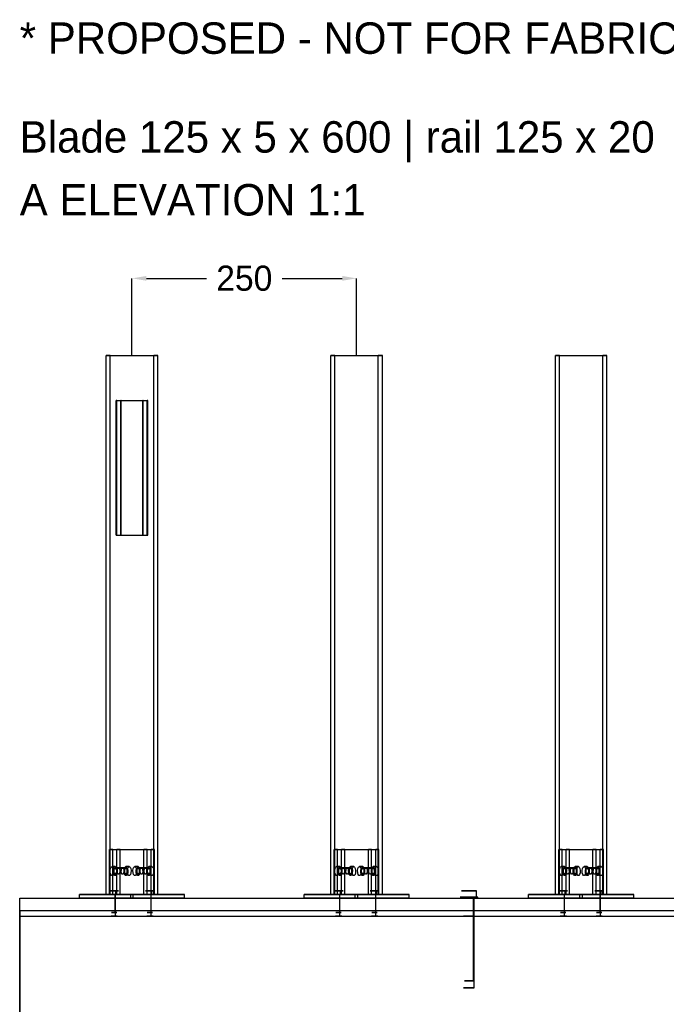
# Model space of a CAD drawing. Header units: millimetres. Extents: x 0 to 5490, y -1212 to 1798.
# Tile 6 of 14: x 0 to 720, y 702 to 1798. Entities that reach past the tile are written whole.
import ezdxf

# ---------------------------------------------------------------- set-up
doc = ezdxf.new("R2010")
doc.units = ezdxf.units.MM
for name, color, linetype in [('TI-CONTEXT', 8, 'Continuous'), ('TI-PRODUCT', 7, 'Continuous'), ('TI-TEXT', 7, 'Continuous')]:
    doc.layers.add(name, color=color, linetype=linetype)
doc.dimstyles.get("Standard").update_dxf_attribs({"dimtxt": 2.5, "dimasz": 2.5, "dimexe": 1.25, "dimexo": 0.625, "dimtad": 1, "dimtxsty": 'Standard', "dimcen": 2.5, "dimazin": 3, "dimtfac": 1, "dimtmove": 0, "dimatfit": 3, "dimarcsym": 0})

# ---------------------------------------------------------------- blocks, each defined once
blk = doc.blocks.new('_CLOSEDFILLED')
at = {"color": 0, "linetype": 'ByBlock'}
blk.add_solid([(-1, 0.164), (0, 0), (-1, -0.164)], dxfattribs=at)
blk = doc.blocks.new('*D2')
for p, q in [((125, 1424), (125, 1510)), ((141, 1510), (208, 1510)), ((292, 1510), (359, 1510)), ((375, 1424), (375, 1510))]:
    blk.add_line(p, q)
at = {"layer": 'Defpoints'}
for p in [(125, 1510), (125, 1424), (375, 1424)]:
    blk.add_point(p, dxfattribs=at)
at = {"xscale": 16, "yscale": 16, "rotation": 180}
blk.add_blockref('_CLOSEDFILLED', (125, 1510), dxfattribs=at)
at = {"xscale": 16, "yscale": 16}
blk.add_blockref('_CLOSEDFILLED', (375, 1510), dxfattribs=at)
at = {"insert": (250, 1510), "char_height": 28, "attachment_point": 5}
blk.add_mtext('250', dxfattribs=at)

msp = doc.modelspace()

# ---------------------------------------------------------------- linework, layer by layer
at = {"layer": 'TI-CONTEXT'}
for points in [[(0, 300), (0, 800)], [(0, 800), (0, 300)], [(0, 800), (4000, 800)], [(0, 800), (4000, 800)], [(506, 800), (505.481, 800), (504.015, 800), (501.854, 800), (499.373, 800), (497, 800), (495.146, 800), (494.131, 800), (494.131, 800), (495.146, 800), (497, 800), (499.373, 800), (501.854, 800), (504.015, 800), (505.481, 800), (506, 800)], [(506, 720), (506, 800)], [(506, 720), (505.481, 720), (504.015, 720), (501.854, 720), (499.373, 720), (497, 720), (495.146, 720), (494.131, 720), (494.131, 720), (495.146, 720), (497, 720), (499.373, 720), (501.854, 720), (504.015, 720), (505.481, 720), (506, 720)]]:
    msp.add_lwpolyline(points, dxfattribs=at)
at = {"layer": 'TI-PRODUCT'}
for points in [[(100.852, 1424), (96.321, 1424)], [(96.321, 824), (96.321, 1424)], [(96.321, 1424), (149.148, 1424)], [(100.852, 824), (100.852, 1424)], [(100.852, 1424), (153.679, 1424)], [(153.679, 1424), (149.148, 1424)], [(149.148, 824), (149.148, 1424)], [(153.679, 824), (153.679, 1424)], [(350.852, 1424), (346.321, 1424)], [(346.321, 824), (346.321, 1424)], [(346.321, 1424), (399.148, 1424)], [(350.852, 824), (350.852, 1424)], [(350.852, 1424), (403.679, 1424)], [(403.679, 1424), (399.148, 1424)], [(399.148, 824), (399.148, 1424)], [(403.679, 824), (403.679, 1424)], [(600.852, 1424), (596.321, 1424)], [(596.321, 824), (596.321, 1424)], [(596.321, 1424), (649.148, 1424)], [(600.852, 824), (600.852, 1424)], [(600.852, 1424), (653.679, 1424)], [(653.679, 1424), (649.148, 1424)], [(649.148, 824), (649.148, 1424)], [(653.679, 824), (653.679, 1424)], [(107.943, 1374), (107.489, 1374)], [(107.489, 1224), (107.489, 1374)], [(107.489, 1374), (137.073, 1374)], [(107.943, 1224), (107.943, 1374)], [(107.943, 1374), (137.526, 1374)], [(112.927, 1374), (112.474, 1374)], [(112.474, 1224), (112.474, 1374)], [(112.474, 1374), (142.057, 1374)], [(112.927, 1224), (112.927, 1374)], [(112.927, 1374), (142.511, 1374)], [(137.526, 1374), (137.073, 1374)], [(137.073, 1224), (137.073, 1374)], [(137.526, 1224), (137.526, 1374)], [(142.511, 1374), (142.057, 1374)], [(142.057, 1224), (142.057, 1374)], [(142.511, 1224), (142.511, 1374)], [(107.943, 1224), (107.489, 1224)], [(107.489, 1224), (137.073, 1224)], [(107.943, 1224), (137.526, 1224)], [(112.927, 1224), (112.474, 1224)], [(112.474, 1224), (142.057, 1224)], [(112.927, 1224), (142.511, 1224)], [(137.526, 1224), (137.073, 1224)], [(142.511, 1224), (142.057, 1224)], [(103.716, 874), (100.091, 874)], [(100.091, 824), (100.091, 874)], [(100.091, 874), (138.127, 874)], [(103.716, 824), (103.716, 874)], [(103.716, 874), (141.752, 874)], [(111.873, 874), (108.248, 874)], [(108.248, 824), (108.248, 874)], [(108.248, 874), (146.284, 874)], [(111.873, 824), (111.873, 874)], [(111.873, 874), (149.909, 874)], [(138.127, 824), (138.127, 874)], [(141.752, 874), (138.127, 874)], [(141.752, 824), (141.752, 874)], [(146.284, 824), (146.284, 874)], [(149.909, 874), (146.284, 874)], [(149.909, 824), (149.909, 874)], [(353.716, 874), (350.091, 874)], [(350.091, 824), (350.091, 874)], [(350.091, 874), (388.127, 874)], [(353.716, 824), (353.716, 874)], [(353.716, 874), (391.752, 874)], [(361.873, 874), (358.248, 874)], [(358.248, 824), (358.248, 874)], [(358.248, 874), (396.284, 874)], [(361.873, 824), (361.873, 874)], [(361.873, 874), (399.909, 874)], [(388.127, 824), (388.127, 874)], [(391.752, 874), (388.127, 874)], [(391.752, 824), (391.752, 874)], [(396.284, 824), (396.284, 874)], [(399.909, 874), (396.284, 874)], [(399.909, 824), (399.909, 874)], [(603.716, 874), (600.091, 874)], [(600.091, 824), (600.091, 874)], [(600.091, 874), (638.127, 874)], [(603.716, 824), (603.716, 874)], [(603.716, 874), (641.752, 874)], [(611.873, 874), (608.248, 874)], [(608.248, 824), (608.248, 874)], [(608.248, 874), (646.284, 874)], [(611.873, 824), (611.873, 874)], [(611.873, 874), (649.909, 874)], [(638.127, 824), (638.127, 874)], [(641.752, 874), (638.127, 874)], [(641.752, 824), (641.752, 874)], [(646.284, 824), (646.284, 874)], [(649.909, 874), (646.284, 874)], [(649.909, 824), (649.909, 874)], [(102.805, 855), (103.787, 854.427), (104.544, 852.84), (104.903, 850.603), (104.781, 848.227), (104.206, 846.257), (103.311, 845.145), (102.3, 845.145), (101.404, 846.257), (100.829, 848.227), (100.708, 850.603), (101.066, 852.84), (101.823, 854.427), (102.805, 855)], [(106.43, 855), (102.805, 855)], [(106.43, 855), (107.412, 854.427), (108.169, 852.84), (108.528, 850.603), (108.406, 848.227), (107.832, 846.257), (106.936, 845.145), (105.925, 845.145), (105.029, 846.257), (104.455, 848.227), (104.333, 850.603), (104.691, 852.84), (105.448, 854.427), (106.43, 855)], [(106.43, 853.5), (107.23, 852.944), (107.776, 851.454), (107.895, 849.502), (107.548, 847.708), (106.847, 846.642), (106.014, 846.642), (105.313, 847.708), (104.966, 849.502), (105.085, 851.454), (105.631, 852.944), (106.43, 853.5)], [(106.43, 853), (107.176, 852.427), (107.636, 850.927), (107.636, 849.073), (107.176, 847.573), (106.43, 847), (105.685, 847.573), (105.225, 849.073), (105.225, 850.927), (105.685, 852.427), (106.43, 853)], [(110.056, 853.5), (106.43, 853.5)], [(118.212, 853), (106.43, 853)], [(110.056, 853.5), (110.855, 852.944), (111.401, 851.454), (111.52, 849.502), (111.174, 847.708), (110.472, 846.642), (109.639, 846.642), (108.938, 847.708), (108.592, 849.502), (108.71, 851.454), (109.256, 852.944), (110.056, 853.5)], [(110.056, 853.5), (110.855, 852.944), (111.401, 851.454), (111.52, 849.502), (111.174, 847.708), (110.472, 846.642), (109.639, 846.642), (108.938, 847.708), (108.592, 849.502), (108.71, 851.454), (109.256, 852.944), (110.056, 853.5)], [(114.587, 853.5), (110.056, 853.5)], [(114.587, 853.5), (115.387, 852.944), (115.933, 851.454), (116.051, 849.502), (115.705, 847.708), (115.004, 846.642), (114.17, 846.642), (113.469, 847.708), (113.123, 849.502), (113.242, 851.454), (113.788, 852.944), (114.587, 853.5)], [(114.587, 853.5), (115.387, 852.944), (115.933, 851.454), (116.051, 849.502), (115.705, 847.708), (115.004, 846.642), (114.17, 846.642), (113.469, 847.708), (113.123, 849.502), (113.242, 851.454), (113.788, 852.944), (114.587, 853.5)], [(118.212, 853.5), (114.587, 853.5)], [(118.212, 855), (119.194, 854.427), (119.951, 852.84), (120.31, 850.603), (120.188, 848.227), (119.614, 846.257), (118.718, 845.145), (117.707, 845.145), (116.811, 846.257), (116.237, 848.227), (116.115, 850.603), (116.473, 852.84), (117.23, 854.427), (118.212, 855)], [(118.212, 853.5), (119.012, 852.944), (119.558, 851.454), (119.677, 849.502), (119.33, 847.708), (118.629, 846.642), (117.796, 846.642), (117.095, 847.708), (116.748, 849.502), (116.867, 851.454), (117.413, 852.944), (118.212, 853.5)], [(118.212, 853), (118.958, 852.427), (119.418, 850.927), (119.418, 849.073), (118.958, 847.573), (118.212, 847), (117.467, 847.573), (117.007, 849.073), (117.007, 850.927), (117.467, 852.427), (118.212, 853)], [(121.838, 855), (118.212, 855)], [(121.838, 855), (122.82, 854.427), (123.577, 852.84), (123.935, 850.603), (123.813, 848.227), (123.239, 846.257), (122.343, 845.145), (121.332, 845.145), (120.436, 846.257), (119.862, 848.227), (119.74, 850.603), (120.099, 852.84), (120.856, 854.427), (121.838, 855)], [(128.162, 855), (129.144, 854.427), (129.901, 852.84), (130.26, 850.603), (130.138, 848.227), (129.564, 846.257), (128.668, 845.145), (127.657, 845.145), (126.761, 846.257), (126.187, 848.227), (126.065, 850.603), (126.423, 852.84), (127.18, 854.427), (128.162, 855)], [(131.788, 855), (128.162, 855)], [(131.788, 855), (132.77, 854.427), (133.527, 852.84), (133.885, 850.603), (133.763, 848.227), (133.189, 846.257), (132.293, 845.145), (131.282, 845.145), (130.386, 846.257), (129.812, 848.227), (129.69, 850.603), (130.049, 852.84), (130.806, 854.427), (131.788, 855)], [(131.788, 853.5), (132.587, 852.944), (133.133, 851.454), (133.252, 849.502), (132.905, 847.708), (132.204, 846.642), (131.371, 846.642), (130.67, 847.708), (130.323, 849.502), (130.442, 851.454), (130.988, 852.944), (131.788, 853.5)], [(131.788, 853), (132.533, 852.427), (132.993, 850.927), (132.993, 849.073), (132.533, 847.573), (131.788, 847), (131.042, 847.573), (130.582, 849.073), (130.582, 850.927), (131.042, 852.427), (131.788, 853)], [(135.413, 853.5), (131.788, 853.5)], [(143.57, 853), (131.788, 853)], [(135.413, 853.5), (136.212, 852.944), (136.758, 851.454), (136.877, 849.502), (136.531, 847.708), (135.83, 846.642), (134.996, 846.642), (134.295, 847.708), (133.949, 849.502), (134.067, 851.454), (134.613, 852.944), (135.413, 853.5)], [(135.413, 853.5), (136.212, 852.944), (136.758, 851.454), (136.877, 849.502), (136.531, 847.708), (135.83, 846.642), (134.996, 846.642), (134.295, 847.708), (133.949, 849.502), (134.067, 851.454), (134.613, 852.944), (135.413, 853.5)], [(139.944, 853.5), (135.413, 853.5)], [(139.944, 853.5), (140.744, 852.944), (141.29, 851.454), (141.408, 849.502), (141.062, 847.708), (140.361, 846.642), (139.528, 846.642), (138.826, 847.708), (138.48, 849.502), (138.599, 851.454), (139.145, 852.944), (139.944, 853.5)], [(139.944, 853.5), (140.744, 852.944), (141.29, 851.454), (141.408, 849.502), (141.062, 847.708), (140.361, 846.642), (139.528, 846.642), (138.826, 847.708), (138.48, 849.502), (138.599, 851.454), (139.145, 852.944), (139.944, 853.5)], [(143.57, 853.5), (139.944, 853.5)], [(143.57, 855), (144.552, 854.427), (145.309, 852.84), (145.667, 850.603), (145.545, 848.227), (144.971, 846.257), (144.075, 845.145), (143.064, 845.145), (142.168, 846.257), (141.594, 848.227), (141.472, 850.603), (141.831, 852.84), (142.588, 854.427), (143.57, 855)], [(143.57, 853.5), (144.369, 852.944), (144.915, 851.454), (145.034, 849.502), (144.687, 847.708), (143.986, 846.642), (143.153, 846.642), (142.452, 847.708), (142.105, 849.502), (142.224, 851.454), (142.77, 852.944), (143.57, 853.5)], [(143.57, 853), (144.315, 852.427), (144.775, 850.927), (144.775, 849.073), (144.315, 847.573), (143.57, 847), (142.824, 847.573), (142.364, 849.073), (142.364, 850.927), (142.824, 852.427), (143.57, 853)], [(147.195, 855), (143.57, 855)], [(147.195, 855), (148.177, 854.427), (148.934, 852.84), (149.292, 850.603), (149.171, 848.227), (148.596, 846.257), (147.7, 845.145), (146.689, 845.145), (145.794, 846.257), (145.219, 848.227), (145.097, 850.603), (145.456, 852.84), (146.213, 854.427), (147.195, 855)], [(352.805, 855), (353.787, 854.427), (354.544, 852.84), (354.903, 850.603), (354.781, 848.227), (354.206, 846.257), (353.311, 845.145), (352.3, 845.145), (351.404, 846.257), (350.829, 848.227), (350.708, 850.603), (351.066, 852.84), (351.823, 854.427), (352.805, 855)], [(356.43, 855), (352.805, 855)], [(356.43, 855), (357.412, 854.427), (358.169, 852.84), (358.528, 850.603), (358.406, 848.227), (357.832, 846.257), (356.936, 845.145), (355.925, 845.145), (355.029, 846.257), (354.455, 848.227), (354.333, 850.603), (354.691, 852.84), (355.448, 854.427), (356.43, 855)], [(356.43, 853.5), (357.23, 852.944), (357.776, 851.454), (357.895, 849.502), (357.548, 847.708), (356.847, 846.642), (356.014, 846.642), (355.313, 847.708), (354.966, 849.502), (355.085, 851.454), (355.631, 852.944), (356.43, 853.5)], [(356.43, 853), (357.176, 852.427), (357.636, 850.927), (357.636, 849.073), (357.176, 847.573), (356.43, 847), (355.685, 847.573), (355.225, 849.073), (355.225, 850.927), (355.685, 852.427), (356.43, 853)], [(360.056, 853.5), (356.43, 853.5)], [(368.212, 853), (356.43, 853)], [(360.056, 853.5), (360.855, 852.944), (361.401, 851.454), (361.52, 849.502), (361.174, 847.708), (360.472, 846.642), (359.639, 846.642), (358.938, 847.708), (358.592, 849.502), (358.71, 851.454), (359.256, 852.944), (360.056, 853.5)], [(360.056, 853.5), (360.855, 852.944), (361.401, 851.454), (361.52, 849.502), (361.174, 847.708), (360.472, 846.642), (359.639, 846.642), (358.938, 847.708), (358.592, 849.502), (358.71, 851.454), (359.256, 852.944), (360.056, 853.5)], [(364.587, 853.5), (360.056, 853.5)], [(364.587, 853.5), (365.387, 852.944), (365.933, 851.454), (366.051, 849.502), (365.705, 847.708), (365.004, 846.642), (364.17, 846.642), (363.469, 847.708), (363.123, 849.502), (363.242, 851.454), (363.788, 852.944), (364.587, 853.5)], [(364.587, 853.5), (365.387, 852.944), (365.933, 851.454), (366.051, 849.502), (365.705, 847.708), (365.004, 846.642), (364.17, 846.642), (363.469, 847.708), (363.123, 849.502), (363.242, 851.454), (363.788, 852.944), (364.587, 853.5)], [(368.212, 853.5), (364.587, 853.5)], [(368.212, 855), (369.194, 854.427), (369.951, 852.84), (370.31, 850.603), (370.188, 848.227), (369.614, 846.257), (368.718, 845.145), (367.707, 845.145), (366.811, 846.257), (366.237, 848.227), (366.115, 850.603), (366.473, 852.84), (367.23, 854.427), (368.212, 855)], [(368.212, 853.5), (369.012, 852.944), (369.558, 851.454), (369.677, 849.502), (369.33, 847.708), (368.629, 846.642), (367.796, 846.642), (367.095, 847.708), (366.748, 849.502), (366.867, 851.454), (367.413, 852.944), (368.212, 853.5)], [(368.212, 853), (368.958, 852.427), (369.418, 850.927), (369.418, 849.073), (368.958, 847.573), (368.212, 847), (367.467, 847.573), (367.007, 849.073), (367.007, 850.927), (367.467, 852.427), (368.212, 853)], [(371.838, 855), (368.212, 855)], [(371.838, 855), (372.82, 854.427), (373.577, 852.84), (373.935, 850.603), (373.813, 848.227), (373.239, 846.257), (372.343, 845.145), (371.332, 845.145), (370.436, 846.257), (369.862, 848.227), (369.74, 850.603), (370.099, 852.84), (370.856, 854.427), (371.838, 855)], [(378.162, 855), (379.144, 854.427), (379.901, 852.84), (380.26, 850.603), (380.138, 848.227), (379.564, 846.257), (378.668, 845.145), (377.657, 845.145), (376.761, 846.257), (376.187, 848.227), (376.065, 850.603), (376.423, 852.84), (377.18, 854.427), (378.162, 855)], [(381.788, 855), (378.162, 855)], [(381.788, 855), (382.77, 854.427), (383.527, 852.84), (383.885, 850.603), (383.763, 848.227), (383.189, 846.257), (382.293, 845.145), (381.282, 845.145), (380.386, 846.257), (379.812, 848.227), (379.69, 850.603), (380.049, 852.84), (380.806, 854.427), (381.788, 855)], [(381.788, 853.5), (382.587, 852.944), (383.133, 851.454), (383.252, 849.502), (382.905, 847.708), (382.204, 846.642), (381.371, 846.642), (380.67, 847.708), (380.323, 849.502), (380.442, 851.454), (380.988, 852.944), (381.788, 853.5)], [(381.788, 853), (382.533, 852.427), (382.993, 850.927), (382.993, 849.073), (382.533, 847.573), (381.788, 847), (381.042, 847.573), (380.582, 849.073), (380.582, 850.927), (381.042, 852.427), (381.788, 853)], [(385.413, 853.5), (381.788, 853.5)], [(393.57, 853), (381.788, 853)], [(385.413, 853.5), (386.212, 852.944), (386.758, 851.454), (386.877, 849.502), (386.531, 847.708), (385.83, 846.642), (384.996, 846.642), (384.295, 847.708), (383.949, 849.502), (384.067, 851.454), (384.613, 852.944), (385.413, 853.5)], [(385.413, 853.5), (386.212, 852.944), (386.758, 851.454), (386.877, 849.502), (386.531, 847.708), (385.83, 846.642), (384.996, 846.642), (384.295, 847.708), (383.949, 849.502), (384.067, 851.454), (384.613, 852.944), (385.413, 853.5)], [(389.944, 853.5), (385.413, 853.5)], [(389.944, 853.5), (390.744, 852.944), (391.29, 851.454), (391.408, 849.502), (391.062, 847.708), (390.361, 846.642), (389.528, 846.642), (388.826, 847.708), (388.48, 849.502), (388.599, 851.454), (389.145, 852.944), (389.944, 853.5)], [(389.944, 853.5), (390.744, 852.944), (391.29, 851.454), (391.408, 849.502), (391.062, 847.708), (390.361, 846.642), (389.528, 846.642), (388.826, 847.708), (388.48, 849.502), (388.599, 851.454), (389.145, 852.944), (389.944, 853.5)], [(393.57, 853.5), (389.944, 853.5)], [(393.57, 855), (394.552, 854.427), (395.309, 852.84), (395.667, 850.603), (395.545, 848.227), (394.971, 846.257), (394.075, 845.145), (393.064, 845.145), (392.168, 846.257), (391.594, 848.227), (391.472, 850.603), (391.831, 852.84), (392.588, 854.427), (393.57, 855)], [(393.57, 853.5), (394.369, 852.944), (394.915, 851.454), (395.034, 849.502), (394.687, 847.708), (393.986, 846.642), (393.153, 846.642), (392.452, 847.708), (392.105, 849.502), (392.224, 851.454), (392.77, 852.944), (393.57, 853.5)], [(393.57, 853), (394.315, 852.427), (394.775, 850.927), (394.775, 849.073), (394.315, 847.573), (393.57, 847), (392.824, 847.573), (392.364, 849.073), (392.364, 850.927), (392.824, 852.427), (393.57, 853)], [(397.195, 855), (393.57, 855)], [(397.195, 855), (398.177, 854.427), (398.934, 852.84), (399.292, 850.603), (399.171, 848.227), (398.596, 846.257), (397.7, 845.145), (396.689, 845.145), (395.794, 846.257), (395.219, 848.227), (395.097, 850.603), (395.456, 852.84), (396.213, 854.427), (397.195, 855)], [(602.805, 855), (603.787, 854.427), (604.544, 852.84), (604.903, 850.603), (604.781, 848.227), (604.206, 846.257), (603.311, 845.145), (602.3, 845.145), (601.404, 846.257), (600.829, 848.227), (600.708, 850.603), (601.066, 852.84), (601.823, 854.427), (602.805, 855)], [(606.43, 855), (602.805, 855)], [(606.43, 855), (607.412, 854.427), (608.169, 852.84), (608.528, 850.603), (608.406, 848.227), (607.832, 846.257), (606.936, 845.145), (605.925, 845.145), (605.029, 846.257), (604.455, 848.227), (604.333, 850.603), (604.691, 852.84), (605.448, 854.427), (606.43, 855)], [(606.43, 853.5), (607.23, 852.944), (607.776, 851.454), (607.895, 849.502), (607.548, 847.708), (606.847, 846.642), (606.014, 846.642), (605.313, 847.708), (604.966, 849.502), (605.085, 851.454), (605.631, 852.944), (606.43, 853.5)], [(606.43, 853), (607.176, 852.427), (607.636, 850.927), (607.636, 849.073), (607.176, 847.573), (606.43, 847), (605.685, 847.573), (605.225, 849.073), (605.225, 850.927), (605.685, 852.427), (606.43, 853)], [(610.056, 853.5), (606.43, 853.5)], [(618.212, 853), (606.43, 853)], [(610.056, 853.5), (610.855, 852.944), (611.401, 851.454), (611.52, 849.502), (611.174, 847.708), (610.472, 846.642), (609.639, 846.642), (608.938, 847.708), (608.592, 849.502), (608.71, 851.454), (609.256, 852.944), (610.056, 853.5)], [(610.056, 853.5), (610.855, 852.944), (611.401, 851.454), (611.52, 849.502), (611.174, 847.708), (610.472, 846.642), (609.639, 846.642), (608.938, 847.708), (608.592, 849.502), (608.71, 851.454), (609.256, 852.944), (610.056, 853.5)], [(614.587, 853.5), (610.056, 853.5)], [(614.587, 853.5), (615.387, 852.944), (615.933, 851.454), (616.051, 849.502), (615.705, 847.708), (615.004, 846.642), (614.17, 846.642), (613.469, 847.708), (613.123, 849.502), (613.242, 851.454), (613.788, 852.944), (614.587, 853.5)], [(614.587, 853.5), (615.387, 852.944), (615.933, 851.454), (616.051, 849.502), (615.705, 847.708), (615.004, 846.642), (614.17, 846.642), (613.469, 847.708), (613.123, 849.502), (613.242, 851.454), (613.788, 852.944), (614.587, 853.5)], [(618.212, 853.5), (614.587, 853.5)], [(618.212, 855), (619.194, 854.427), (619.951, 852.84), (620.31, 850.603), (620.188, 848.227), (619.614, 846.257), (618.718, 845.145), (617.707, 845.145), (616.811, 846.257), (616.237, 848.227), (616.115, 850.603), (616.473, 852.84), (617.23, 854.427), (618.212, 855)], [(618.212, 853.5), (619.012, 852.944), (619.558, 851.454), (619.677, 849.502), (619.33, 847.708), (618.629, 846.642), (617.796, 846.642), (617.095, 847.708), (616.748, 849.502), (616.867, 851.454), (617.413, 852.944), (618.212, 853.5)], [(618.212, 853), (618.958, 852.427), (619.418, 850.927), (619.418, 849.073), (618.958, 847.573), (618.212, 847), (617.467, 847.573), (617.007, 849.073), (617.007, 850.927), (617.467, 852.427), (618.212, 853)], [(621.838, 855), (618.212, 855)], [(621.838, 855), (622.82, 854.427), (623.577, 852.84), (623.935, 850.603), (623.813, 848.227), (623.239, 846.257), (622.343, 845.145), (621.332, 845.145), (620.436, 846.257), (619.862, 848.227), (619.74, 850.603), (620.099, 852.84), (620.856, 854.427), (621.838, 855)], [(628.162, 855), (629.144, 854.427), (629.901, 852.84), (630.26, 850.603), (630.138, 848.227), (629.564, 846.257), (628.668, 845.145), (627.657, 845.145), (626.761, 846.257), (626.187, 848.227), (626.065, 850.603), (626.423, 852.84), (627.18, 854.427), (628.162, 855)], [(631.788, 855), (628.162, 855)], [(631.788, 855), (632.77, 854.427), (633.527, 852.84), (633.885, 850.603), (633.763, 848.227), (633.189, 846.257), (632.293, 845.145), (631.282, 845.145), (630.386, 846.257), (629.812, 848.227), (629.69, 850.603), (630.049, 852.84), (630.806, 854.427), (631.788, 855)], [(631.788, 853.5), (632.587, 852.944), (633.133, 851.454), (633.252, 849.502), (632.905, 847.708), (632.204, 846.642), (631.371, 846.642), (630.67, 847.708), (630.323, 849.502), (630.442, 851.454), (630.988, 852.944), (631.788, 853.5)], [(631.788, 853), (632.533, 852.427), (632.993, 850.927), (632.993, 849.073), (632.533, 847.573), (631.788, 847), (631.042, 847.573), (630.582, 849.073), (630.582, 850.927), (631.042, 852.427), (631.788, 853)], [(635.413, 853.5), (631.788, 853.5)], [(643.57, 853), (631.788, 853)], [(635.413, 853.5), (636.212, 852.944), (636.758, 851.454), (636.877, 849.502), (636.531, 847.708), (635.83, 846.642), (634.996, 846.642), (634.295, 847.708), (633.949, 849.502), (634.067, 851.454), (634.613, 852.944), (635.413, 853.5)], [(635.413, 853.5), (636.212, 852.944), (636.758, 851.454), (636.877, 849.502), (636.531, 847.708), (635.83, 846.642), (634.996, 846.642), (634.295, 847.708), (633.949, 849.502), (634.067, 851.454), (634.613, 852.944), (635.413, 853.5)], [(639.944, 853.5), (635.413, 853.5)], [(639.944, 853.5), (640.744, 852.944), (641.29, 851.454), (641.408, 849.502), (641.062, 847.708), (640.361, 846.642), (639.528, 846.642), (638.826, 847.708), (638.48, 849.502), (638.599, 851.454), (639.145, 852.944), (639.944, 853.5)], [(639.944, 853.5), (640.744, 852.944), (641.29, 851.454), (641.408, 849.502), (641.062, 847.708), (640.361, 846.642), (639.528, 846.642), (638.826, 847.708), (638.48, 849.502), (638.599, 851.454), (639.145, 852.944), (639.944, 853.5)], [(643.57, 853.5), (639.944, 853.5)], [(643.57, 855), (644.552, 854.427), (645.309, 852.84), (645.667, 850.603), (645.545, 848.227), (644.971, 846.257), (644.075, 845.145), (643.064, 845.145), (642.168, 846.257), (641.594, 848.227), (641.472, 850.603), (641.831, 852.84), (642.588, 854.427), (643.57, 855)], [(643.57, 853.5), (644.369, 852.944), (644.915, 851.454), (645.034, 849.502), (644.687, 847.708), (643.986, 846.642), (643.153, 846.642), (642.452, 847.708), (642.105, 849.502), (642.224, 851.454), (642.77, 852.944), (643.57, 853.5)], [(643.57, 853), (644.315, 852.427), (644.775, 850.927), (644.775, 849.073), (644.315, 847.573), (643.57, 847), (642.824, 847.573), (642.364, 849.073), (642.364, 850.927), (642.824, 852.427), (643.57, 853)], [(647.195, 855), (643.57, 855)], [(647.195, 855), (648.177, 854.427), (648.934, 852.84), (649.292, 850.603), (649.171, 848.227), (648.596, 846.257), (647.7, 845.145), (646.689, 845.145), (645.794, 846.257), (645.219, 848.227), (645.097, 850.603), (645.456, 852.84), (646.213, 854.427), (647.195, 855)], [(66.473, 820), (66.473, 824)], [(66.473, 824), (123.527, 824)], [(126.473, 824), (66.473, 824)], [(100.852, 824), (96.321, 824)], [(96.321, 824), (149.148, 824)], [(107.113, 828), (104.765, 828), (102.471, 828), (100.756, 828), (100.014, 828), (100.413, 828), (101.864, 828), (104.033, 828), (106.423, 828), (108.488, 828), (109.753, 828), (109.93, 828), (108.977, 828), (107.113, 828)], [(107.113, 824), (104.765, 824), (102.471, 824), (100.756, 824), (100.014, 824), (100.413, 824), (101.864, 824), (104.033, 824), (106.423, 824), (108.488, 824), (109.753, 824), (109.93, 824), (108.977, 824), (107.113, 824)], [(103.716, 824), (100.091, 824)], [(100.091, 824), (138.127, 824)], [(100.852, 824), (153.679, 824)], [(106.479, 824), (104.529, 824), (102.729, 824), (101.65, 824), (101.634, 824), (102.687, 824), (104.474, 824), (106.429, 824), (107.929, 824), (108.5, 824), (107.959, 824), (106.479, 824)], [(106.268, 824), (104.428, 824), (102.806, 824), (102.022, 824), (102.376, 824), (103.732, 824), (105.572, 824), (107.194, 824), (107.978, 824), (107.624, 824), (106.268, 824)], [(103.716, 824), (141.752, 824)], [(106.268, 804), (106.268, 824)], [(106.479, 820), (106.479, 824)], [(107.113, 824), (107.113, 828)], [(111.873, 824), (108.248, 824)], [(108.248, 824), (146.284, 824)], [(111.873, 824), (149.909, 824)], [(123.527, 820), (123.527, 824)], [(123.527, 824), (183.527, 824)], [(126.473, 820), (126.473, 824)], [(183.527, 824), (126.473, 824)], [(141.752, 824), (138.127, 824)], [(147.113, 828), (144.765, 828), (142.471, 828), (140.756, 828), (140.014, 828), (140.413, 828), (141.864, 828), (144.033, 828), (146.423, 828), (148.488, 828), (149.753, 828), (149.93, 828), (148.977, 828), (147.113, 828)], [(147.113, 824), (144.765, 824), (142.471, 824), (140.756, 824), (140.014, 824), (140.413, 824), (141.864, 824), (144.033, 824), (146.423, 824), (148.488, 824), (149.753, 824), (149.93, 824), (148.977, 824), (147.113, 824)], [(146.479, 824), (144.529, 824), (142.729, 824), (141.65, 824), (141.634, 824), (142.687, 824), (144.474, 824), (146.429, 824), (147.929, 824), (148.5, 824), (147.959, 824), (146.479, 824)], [(146.268, 824), (144.428, 824), (142.806, 824), (142.022, 824), (142.376, 824), (143.732, 824), (145.572, 824), (147.194, 824), (147.978, 824), (147.624, 824), (146.268, 824)], [(146.268, 804), (146.268, 824)], [(149.909, 824), (146.284, 824)], [(146.479, 820), (146.479, 824)], [(147.113, 824), (147.113, 828)], [(153.679, 824), (149.148, 824)], [(183.527, 820), (183.527, 824)], [(316.473, 820), (316.473, 824)], [(316.473, 824), (373.527, 824)], [(376.473, 824), (316.473, 824)], [(350.852, 824), (346.321, 824)], [(346.321, 824), (399.148, 824)], [(357.113, 828), (354.765, 828), (352.471, 828), (350.756, 828), (350.014, 828), (350.413, 828), (351.864, 828), (354.033, 828), (356.423, 828), (358.488, 828), (359.753, 828), (359.93, 828), (358.977, 828), (357.113, 828)], [(357.113, 824), (354.765, 824), (352.471, 824), (350.756, 824), (350.014, 824), (350.413, 824), (351.864, 824), (354.033, 824), (356.423, 824), (358.488, 824), (359.753, 824), (359.93, 824), (358.977, 824), (357.113, 824)], [(353.716, 824), (350.091, 824)], [(350.091, 824), (388.127, 824)], [(350.852, 824), (403.679, 824)], [(356.479, 824), (354.529, 824), (352.729, 824), (351.65, 824), (351.634, 824), (352.687, 824), (354.474, 824), (356.429, 824), (357.929, 824), (358.5, 824), (357.959, 824), (356.479, 824)], [(356.268, 824), (354.428, 824), (352.806, 824), (352.022, 824), (352.376, 824), (353.732, 824), (355.572, 824), (357.194, 824), (357.978, 824), (357.624, 824), (356.268, 824)], [(353.716, 824), (391.752, 824)], [(356.268, 804), (356.268, 824)], [(356.479, 820), (356.479, 824)], [(357.113, 824), (357.113, 828)], [(361.873, 824), (358.248, 824)], [(358.248, 824), (396.284, 824)], [(361.873, 824), (399.909, 824)], [(373.527, 820), (373.527, 824)], [(373.527, 824), (433.527, 824)], [(376.473, 820), (376.473, 824)], [(433.527, 824), (376.473, 824)], [(391.752, 824), (388.127, 824)], [(397.113, 828), (394.765, 828), (392.471, 828), (390.756, 828), (390.014, 828), (390.413, 828), (391.864, 828), (394.033, 828), (396.423, 828), (398.488, 828), (399.753, 828), (399.93, 828), (398.977, 828), (397.113, 828)], [(397.113, 824), (394.765, 824), (392.471, 824), (390.756, 824), (390.014, 824), (390.413, 824), (391.864, 824), (394.033, 824), (396.423, 824), (398.488, 824), (399.753, 824), (399.93, 824), (398.977, 824), (397.113, 824)], [(396.479, 824), (394.529, 824), (392.729, 824), (391.65, 824), (391.634, 824), (392.687, 824), (394.474, 824), (396.429, 824), (397.929, 824), (398.5, 824), (397.959, 824), (396.479, 824)], [(396.268, 824), (394.428, 824), (392.806, 824), (392.022, 824), (392.376, 824), (393.732, 824), (395.572, 824), (397.194, 824), (397.978, 824), (397.624, 824), (396.268, 824)], [(396.268, 804), (396.268, 824)], [(399.909, 824), (396.284, 824)], [(396.479, 820), (396.479, 824)], [(397.113, 824), (397.113, 828)], [(403.679, 824), (399.148, 824)], [(433.527, 820), (433.527, 824)], [(508.5, 828), (507.926, 828), (506.282, 828), (503.789, 828), (500.784, 828), (497.674, 828), (494.878, 828), (492.773, 828), (491.645, 828), (491.645, 828), (492.773, 828), (494.878, 828), (497.674, 828), (500.784, 828), (503.789, 828), (506.282, 828), (507.926, 828), (508.5, 828)], [(505, 828), (504.427, 828), (502.84, 828), (500.603, 828), (498.227, 828), (496.257, 828), (495.145, 828), (495.145, 828), (496.257, 828), (498.227, 828), (500.603, 828), (502.84, 828), (504.427, 828), (505, 828)], [(508.5, 821), (508.5, 828)], [(566.473, 820), (566.473, 824)], [(566.473, 824), (623.527, 824)], [(626.473, 824), (566.473, 824)], [(600.852, 824), (596.321, 824)], [(596.321, 824), (649.148, 824)], [(607.113, 828), (604.765, 828), (602.471, 828), (600.756, 828), (600.014, 828), (600.413, 828), (601.864, 828), (604.033, 828), (606.423, 828), (608.488, 828), (609.753, 828), (609.93, 828), (608.977, 828), (607.113, 828)], [(607.113, 824), (604.765, 824), (602.471, 824), (600.756, 824), (600.014, 824), (600.413, 824), (601.864, 824), (604.033, 824), (606.423, 824), (608.488, 824), (609.753, 824), (609.93, 824), (608.977, 824), (607.113, 824)], [(603.716, 824), (600.091, 824)], [(600.091, 824), (638.127, 824)], [(600.852, 824), (653.679, 824)], [(606.479, 824), (604.529, 824), (602.729, 824), (601.65, 824), (601.634, 824), (602.687, 824), (604.474, 824), (606.429, 824), (607.929, 824), (608.5, 824), (607.959, 824), (606.479, 824)], [(606.268, 824), (604.428, 824), (602.806, 824), (602.022, 824), (602.376, 824), (603.732, 824), (605.572, 824), (607.194, 824), (607.978, 824), (607.624, 824), (606.268, 824)], [(603.716, 824), (641.752, 824)], [(606.268, 804), (606.268, 824)], [(606.479, 820), (606.479, 824)], [(607.113, 824), (607.113, 828)], [(611.873, 824), (608.248, 824)], [(608.248, 824), (646.284, 824)], [(611.873, 824), (649.909, 824)], [(623.527, 820), (623.527, 824)], [(623.527, 824), (683.527, 824)], [(626.473, 820), (626.473, 824)], [(683.527, 824), (626.473, 824)], [(641.752, 824), (638.127, 824)], [(647.113, 828), (644.765, 828), (642.471, 828), (640.756, 828), (640.014, 828), (640.413, 828), (641.864, 828), (644.033, 828), (646.423, 828), (648.488, 828), (649.753, 828), (649.93, 828), (648.977, 828), (647.113, 828)], [(647.113, 824), (644.765, 824), (642.471, 824), (640.756, 824), (640.014, 824), (640.413, 824), (641.864, 824), (644.033, 824), (646.423, 824), (648.488, 824), (649.753, 824), (649.93, 824), (648.977, 824), (647.113, 824)], [(646.479, 824), (644.529, 824), (642.729, 824), (641.65, 824), (641.634, 824), (642.687, 824), (644.474, 824), (646.429, 824), (647.929, 824), (648.5, 824), (647.959, 824), (646.479, 824)], [(646.268, 824), (644.428, 824), (642.806, 824), (642.022, 824), (642.376, 824), (643.732, 824), (645.572, 824), (647.194, 824), (647.978, 824), (647.624, 824), (646.268, 824)], [(646.268, 804), (646.268, 824)], [(649.909, 824), (646.284, 824)], [(646.479, 820), (646.479, 824)], [(647.113, 824), (647.113, 828)], [(653.679, 824), (649.148, 824)], [(683.527, 820), (683.527, 824)], [(0, 800), (0, 820)], [(0, 800), (0, 820)], [(0, 820), (4000, 820)], [(0, 820), (4000, 820)], [(66.473, 820), (123.527, 820)], [(126.473, 820), (66.473, 820)], [(106.479, 820), (104.529, 820), (102.729, 820), (101.65, 820), (101.634, 820), (102.687, 820), (104.474, 820), (106.429, 820), (107.929, 820), (108.5, 820), (107.959, 820), (106.479, 820)], [(106.479, 820), (104.529, 820), (102.729, 820), (101.65, 820), (101.634, 820), (102.687, 820), (104.474, 820), (106.429, 820), (107.929, 820), (108.5, 820), (107.959, 820), (106.479, 820)], [(106.479, 800), (106.479, 820)], [(123.527, 820), (183.527, 820)], [(183.527, 820), (126.473, 820)], [(146.479, 820), (144.529, 820), (142.729, 820), (141.65, 820), (141.634, 820), (142.687, 820), (144.474, 820), (146.429, 820), (147.929, 820), (148.5, 820), (147.959, 820), (146.479, 820)], [(146.479, 820), (144.529, 820), (142.729, 820), (141.65, 820), (141.634, 820), (142.687, 820), (144.474, 820), (146.429, 820), (147.929, 820), (148.5, 820), (147.959, 820), (146.479, 820)], [(146.479, 800), (146.479, 820)], [(316.473, 820), (373.527, 820)], [(376.473, 820), (316.473, 820)], [(356.479, 820), (354.529, 820), (352.729, 820), (351.65, 820), (351.634, 820), (352.687, 820), (354.474, 820), (356.429, 820), (357.929, 820), (358.5, 820), (357.959, 820), (356.479, 820)], [(356.479, 820), (354.529, 820), (352.729, 820), (351.65, 820), (351.634, 820), (352.687, 820), (354.474, 820), (356.429, 820), (357.929, 820), (358.5, 820), (357.959, 820), (356.479, 820)], [(356.479, 800), (356.479, 820)], [(373.527, 820), (433.527, 820)], [(433.527, 820), (376.473, 820)], [(396.479, 820), (394.529, 820), (392.729, 820), (391.65, 820), (391.634, 820), (392.687, 820), (394.474, 820), (396.429, 820), (397.929, 820), (398.5, 820), (397.959, 820), (396.479, 820)], [(396.479, 820), (394.529, 820), (392.729, 820), (391.65, 820), (391.634, 820), (392.687, 820), (394.474, 820), (396.429, 820), (397.929, 820), (398.5, 820), (397.959, 820), (396.479, 820)], [(396.479, 800), (396.479, 820)], [(510, 821), (509.458, 821), (507.891, 821), (505.469, 821), (502.455, 821), (499.174, 821), (495.983, 821), (493.227, 821), (491.205, 821), (490.136, 821), (490.136, 821), (491.205, 821), (493.227, 821), (495.983, 821), (499.174, 821), (502.455, 821), (505.469, 821), (507.891, 821), (509.458, 821), (510, 821)], [(510, 820), (509.458, 820), (507.891, 820), (505.469, 820), (502.455, 820), (499.174, 820), (495.983, 820), (493.227, 820), (491.205, 820), (490.136, 820), (490.136, 820), (491.205, 820), (493.227, 820), (495.983, 820), (499.174, 820), (502.455, 820), (505.469, 820), (507.891, 820), (509.458, 820), (510, 820)], [(508.5, 821), (507.926, 821), (506.282, 821), (503.789, 821), (500.784, 821), (497.674, 821), (494.878, 821), (492.773, 821), (491.645, 821), (491.645, 821), (492.773, 821), (494.878, 821), (497.674, 821), (500.784, 821), (503.789, 821), (506.282, 821), (507.926, 821), (508.5, 821)], [(506, 820), (505.481, 820), (504.015, 820), (501.854, 820), (499.373, 820), (497, 820), (495.146, 820), (494.131, 820), (494.131, 820), (495.146, 820), (497, 820), (499.373, 820), (501.854, 820), (504.015, 820), (505.481, 820), (506, 820)], [(505, 820), (504.427, 820), (502.84, 820), (500.603, 820), (498.227, 820), (496.257, 820), (495.145, 820), (495.145, 820), (496.257, 820), (498.227, 820), (500.603, 820), (502.84, 820), (504.427, 820), (505, 820)], [(505, 728), (505, 820)], [(506, 800), (506, 820)], [(510, 820), (510, 821)], [(566.473, 820), (623.527, 820)], [(626.473, 820), (566.473, 820)], [(606.479, 820), (604.529, 820), (602.729, 820), (601.65, 820), (601.634, 820), (602.687, 820), (604.474, 820), (606.429, 820), (607.929, 820), (608.5, 820), (607.959, 820), (606.479, 820)], [(606.479, 820), (604.529, 820), (602.729, 820), (601.65, 820), (601.634, 820), (602.687, 820), (604.474, 820), (606.429, 820), (607.929, 820), (608.5, 820), (607.959, 820), (606.479, 820)], [(606.479, 800), (606.479, 820)], [(623.527, 820), (683.527, 820)], [(683.527, 820), (626.473, 820)], [(646.479, 820), (644.529, 820), (642.729, 820), (641.65, 820), (641.634, 820), (642.687, 820), (644.474, 820), (646.429, 820), (647.929, 820), (648.5, 820), (647.959, 820), (646.479, 820)], [(646.479, 820), (644.529, 820), (642.729, 820), (641.65, 820), (641.634, 820), (642.687, 820), (644.474, 820), (646.429, 820), (647.929, 820), (648.5, 820), (647.959, 820), (646.479, 820)], [(646.479, 800), (646.479, 820)], [(0, 806), (0, 800)], [(0, 800), (0, 806)], [(0, 806), (0, 800)], [(0, 800), (0, 806)], [(0, 806), (0, 800)], [(0, 800), (0, 806)], [(0, 806), (0, 800)], [(0, 800), (0, 806)], [(0, 806), (4000, 806)], [(0, 806), (4000, 806)], [(0, 806), (4000, 806)], [(0, 806), (4000, 806)], [(0, 806), (4000, 806)], [(0, 806), (4000, 806)], [(0, 806), (4000, 806)], [(0, 806), (4000, 806)], [(106.268, 804), (104.428, 804), (102.806, 804), (102.022, 804), (102.376, 804), (103.732, 804), (105.572, 804), (107.194, 804), (107.978, 804), (107.624, 804), (106.268, 804)], [(146.268, 804), (144.428, 804), (142.806, 804), (142.022, 804), (142.376, 804), (143.732, 804), (145.572, 804), (147.194, 804), (147.978, 804), (147.624, 804), (146.268, 804)], [(356.268, 804), (354.428, 804), (352.806, 804), (352.022, 804), (352.376, 804), (353.732, 804), (355.572, 804), (357.194, 804), (357.978, 804), (357.624, 804), (356.268, 804)], [(396.268, 804), (394.428, 804), (392.806, 804), (392.022, 804), (392.376, 804), (393.732, 804), (395.572, 804), (397.194, 804), (397.978, 804), (397.624, 804), (396.268, 804)], [(606.268, 804), (604.428, 804), (602.806, 804), (602.022, 804), (602.376, 804), (603.732, 804), (605.572, 804), (607.194, 804), (607.978, 804), (607.624, 804), (606.268, 804)], [(646.268, 804), (644.428, 804), (642.806, 804), (642.022, 804), (642.376, 804), (643.732, 804), (645.572, 804), (647.194, 804), (647.978, 804), (647.624, 804), (646.268, 804)], [(0, 800), (4000, 800)], [(0, 800), (4000, 800)], [(0, 800), (4000, 800)], [(0, 800), (4000, 800)], [(0, 800), (4000, 800)], [(0, 800), (4000, 800)], [(0, 800), (4000, 800)], [(0, 800), (4000, 800)], [(0, 800), (4000, 800)], [(0, 800), (4000, 800)], [(106.479, 800), (104.529, 800), (102.729, 800), (101.65, 800), (101.634, 800), (102.687, 800), (104.474, 800), (106.429, 800), (107.929, 800), (108.5, 800), (107.959, 800), (106.479, 800)], [(146.479, 800), (144.529, 800), (142.729, 800), (141.65, 800), (141.634, 800), (142.687, 800), (144.474, 800), (146.429, 800), (147.929, 800), (148.5, 800), (147.959, 800), (146.479, 800)], [(356.479, 800), (354.529, 800), (352.729, 800), (351.65, 800), (351.634, 800), (352.687, 800), (354.474, 800), (356.429, 800), (357.929, 800), (358.5, 800), (357.959, 800), (356.479, 800)], [(396.479, 800), (394.529, 800), (392.729, 800), (391.65, 800), (391.634, 800), (392.687, 800), (394.474, 800), (396.429, 800), (397.929, 800), (398.5, 800), (397.959, 800), (396.479, 800)], [(506, 800), (505.481, 800), (504.015, 800), (501.854, 800), (499.373, 800), (497, 800), (495.146, 800), (494.131, 800), (494.131, 800), (495.146, 800), (497, 800), (499.373, 800), (501.854, 800), (504.015, 800), (505.481, 800), (506, 800)], [(606.479, 800), (604.529, 800), (602.729, 800), (601.65, 800), (601.634, 800), (602.687, 800), (604.474, 800), (606.429, 800), (607.929, 800), (608.5, 800), (607.959, 800), (606.479, 800)], [(646.479, 800), (644.529, 800), (642.729, 800), (641.65, 800), (641.634, 800), (642.687, 800), (644.474, 800), (646.429, 800), (647.929, 800), (648.5, 800), (647.959, 800), (646.479, 800)], [(505, 728), (504.427, 728), (502.84, 728), (500.603, 728), (498.227, 728), (496.257, 728), (495.145, 728), (495.145, 728), (496.257, 728), (498.227, 728), (500.603, 728), (502.84, 728), (504.427, 728), (505, 728)]]:
    msp.add_lwpolyline(points, dxfattribs=at)

# ---------------------------------------------------------------- texts
at = {"layer": 'TI-TEXT'}
for s, p in [('* PROPOSED - NOT FOR FABRICATION', (0, 1760)), ('Blade 125 x 5 x 600 | rail 125 x 20', (0, 1650)), ('A ELEVATION 1:1', (0, 1580))]:
    msp.add_text(s, height=35, dxfattribs=at).set_placement(p)

# ---------------------------------------------------------------- dimensions: what is measured, and where the dimension line sits
dim = msp.add_linear_dim(base=(125, 1510), p1=(125, 1424), p2=(375, 1424), dimstyle='Standard', override={"dimtxt": 28, "dimasz": 16, "dimgap": 10})
dim.commit()
dim.dimension.update_dxf_attribs({"geometry": '*D2', "text_midpoint": (250, 1510)})

doc.saveas('drawing.dxf')
